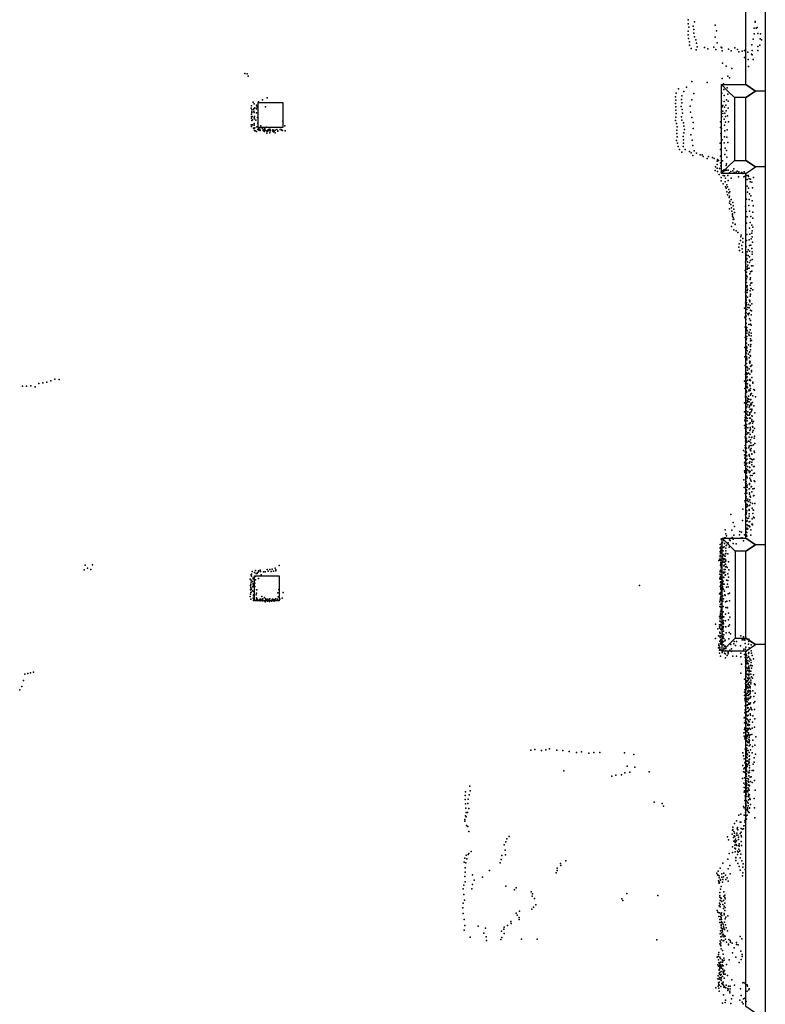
# Model space of a CAD drawing. Extents: x 16260 to 30057, y -26773 to 17812.
# Tile 6 of 12: x 23166 to 30055, y -17037 to -7939. Entities that reach past the tile are written whole.
import ezdxf

# ---------------------------------------------------------------- set-up
doc = ezdxf.new("R2010")
doc.units = 0
for name, color, linetype in [('P', 9, 'continuous'), ('ROOMS', 1, 'continuous'), ('WALLS', 3, 'continuous')]:
    doc.layers.add(name, color=color, linetype=linetype)

msp = doc.modelspace()

# ---------------------------------------------------------------- linework, layer by layer
at = {"layer": 'P'}
for p in [(29342, -7977), (29344, -7941), (29390, -7997), (29401, -7957), (29593, -7988), (29961, -7960), (29962, -7955), (29343, -8079), (29344, -8044), (29349, -8008), (29396, -8029), (29396, -8063), (29400, -8097), (29603, -8041), (29952, -8070), (29953, -8017), (29970, -8016), (29981, -8011), (29987, -8067), (30011, -8070), (29345, -8113), (29354, -8143), (29356, -8174), (29413, -8126), (29419, -8157), (29593, -8101), (29609, -8151), (29931, -8170), (29942, -8120), (29985, -8185), (30005, -8175), (30009, -8117), (30021, -8125), (29369, -8204), (29417, -8217), (29427, -8189), (29494, -8195), (29524, -8208), (29581, -8194), (29597, -8213), (29646, -8194), (29655, -8199), (29656, -8225), (29715, -8210), (29739, -8226), (29775, -8200), (29797, -8213), (29811, -8235), (29843, -8231), (29862, -8224), (29894, -8238), (29927, -8256), (29933, -8222), (29934, -8263), (29986, -8223), (29660, -8341), (29694, -8368), (29863, -8289), (29898, -8308), (29944, -8305), (25247, -8437), (25268, -8438), (25277, -8461), (29709, -8459), (29747, -8390), (29901, -8372), (29377, -8511), (29519, -8520), (29656, -8481), (29657, -8547), (29670, -8530), (29724, -8476), (29232, -8617), (29254, -8578), (29284, -8642), (29302, -8603), (29327, -8561), (29394, -8620), (29653, -8618), (29673, -8585), (29676, -8638), (29703, -8568), (29710, -8626), (25323, -8702), (25332, -8717), (25353, -8727), (25371, -8698), (25410, -8679), (25452, -8661), (29225, -8652), (29227, -8714), (29228, -8682), (29280, -8676), (29284, -8707), (29376, -8680), (29651, -8688), (29662, -8731), (29674, -8695), (29690, -8728), (29696, -8678), (29712, -8690), (25306, -8756), (25308, -8735), (25309, -8812), (25310, -8791), (25311, -8771), (25311, -8796), (25325, -8765), (25328, -8785), (25331, -8797), (25333, -8760), (25339, -8753), (25353, -8799), (25355, -8763), (25358, -8745), (25438, -8745), (29228, -8745), (29230, -8776), (29231, -8807), (29277, -8740), (29287, -8769), (29290, -8801), (29361, -8739), (29363, -8793), (29657, -8745), (29662, -8784), (29662, -8805), (29679, -8748), (29680, -8803), (29694, -8782), (29713, -8755), (25305, -8910), (25309, -8832), (25309, -8850), (25312, -8869), (25313, -8833), (25316, -8863), (25318, -8909), (25331, -8845), (25333, -8913), (25334, -8897), (25336, -8854), (25337, -8833), (25348, -8867), (25362, -8841), (25366, -8896), (25598, -8877), (29225, -8871), (29228, -8839), (29236, -8899), (29280, -8835), (29283, -8866), (29299, -8892), (29376, -8842), (29390, -8890), (29640, -8884), (29646, -8887), (29653, -8834), (29676, -8859), (29678, -8912), (29687, -8834), (29687, -8886), (29706, -8827), (29714, -8882), (25309, -8925), (25326, -8942), (25330, -8945), (25337, -8963), (25339, -8937), (25342, -8965), (25355, -8972), (25358, -8928), (25366, -8953), (25372, -8942), (25374, -8955), (25378, -8959), (25384, -8950), (25385, -8952), (25389, -8963), (25394, -8921), (25407, -8941), (25415, -8952), (25416, -8959), (25420, -8965), (25423, -8952), (25426, -8956), (25429, -8971), (25430, -8944), (25430, -8959), (25433, -8960), (25445, -8932), (25449, -8965), (25450, -8986), (25453, -8971), (25460, -8958), (25465, -8952), (25469, -8966), (25470, -8955), (25478, -8949), (25478, -8985), (25482, -8958), (25483, -8967), (25504, -8957), (25506, -8968), (25507, -8958), (25512, -8975), (25517, -8968), (25526, -8958), (25526, -8985), (25542, -8952), (25552, -8965), (25552, -8970), (25574, -8953), (25581, -8952), (25588, -8959), (25593, -8963), (25615, -8918), (25620, -8967), (29237, -8991), (29239, -8960), (29242, -8928), (29301, -8985), (29303, -8922), (29310, -8952), (29368, -9003), (29389, -8944), (29640, -8936), (29645, -8991), (29651, -8943), (29682, -8966), (29702, -8957), (29234, -9054), (29241, -9021), (29244, -9081), (29296, -9018), (29299, -9079), (29300, -9048), (29380, -9052), (29638, -9081), (29647, -9011), (29657, -9048), (29676, -9076), (29678, -9021), (29700, -9023), (29709, -9075), (29251, -9110), (29262, -9137), (29283, -9162), (29297, -9111), (29315, -9137), (29356, -9157), (29369, -9170), (29387, -9102), (29398, -9152), (29420, -9171), (29453, -9187), (29473, -9187), (29642, -9138), (29680, -9183), (29685, -9127), (29698, -9148), (29385, -9195), (29480, -9202), (29518, -9220), (29530, -9204), (29566, -9212), (29582, -9222), (29609, -9247), (29610, -9278), (29613, -9231), (29624, -9240), (29640, -9261), (29641, -9199), (29659, -9242), (29697, -9270), (29699, -9208), (29593, -9331), (29596, -9299), (29610, -9310), (29614, -9341), (29628, -9370), (29633, -9313), (29644, -9288), (29648, -9312), (29648, -9349), (29660, -9336), (29671, -9327), (29683, -9331), (29693, -9287), (29696, -9330), (29713, -9330), (29724, -9354), (29736, -9342), (29754, -9335), (29766, -9318), (29768, -9351), (29785, -9347), (29796, -9337), (29812, -9344), (29834, -9350), (29838, -9352), (29848, -9359), (29859, -9345), (29647, -9396), (29647, -9428), (29665, -9377), (29666, -9456), (29678, -9383), (29685, -9437), (29686, -9404), (29708, -9377), (29713, -9426), (29740, -9402), (29807, -9392), (29856, -9391), (29870, -9386), (29886, -9379), (29889, -9416), (29896, -9379), (29900, -9388), (29906, -9409), (29916, -9437), (29917, -9413), (29931, -9441), (29945, -9397), (29687, -9483), (29694, -9497), (29700, -9465), (29700, -9528), (29705, -9482), (29717, -9509), (29718, -9540), (29728, -9528), (29888, -9476), (29890, -9532), (29901, -9495), (29909, -9547), (29938, -9492), (29705, -9558), (29722, -9583), (29723, -9635), (29726, -9570), (29729, -9616), (29741, -9599), (29754, -9628), (29880, -9598), (29906, -9601), (29921, -9566), (29934, -9611), (29723, -9687), (29736, -9646), (29743, -9676), (29746, -9707), (29752, -9733), (29759, -9658), (29765, -9690), (29770, -9721), (29873, -9662), (29879, -9711), (29904, -9655), (29910, -9707), (29941, -9717), (29944, -9658), (29752, -9739), (29752, -9755), (29755, -9817), (29758, -9768), (29758, -9785), (29765, -9782), (29883, -9819), (29887, -9760), (29916, -9813), (29921, -9758), (29940, -9774), (29743, -9851), (29765, -9879), (29778, -9828), (29778, -9831), (29787, -9889), (29802, -9905), (29876, -9879), (29910, -9866), (29931, -9837), (29932, -9910), (29933, -9890), (29940, -9855), (29825, -9978), (29828, -9946), (29833, -9931), (29847, -9993), (29848, -9961), (29883, -9980), (29886, -9924), (29905, -9973), (29911, -9919), (29926, -9964), (29933, -9945), (29938, -9993), (29810, -10042), (29813, -10010), (29817, -10072), (29837, -10026), (29840, -10056), (29845, -10087), (29875, -10098), (29878, -10039), (29888, -10084), (29898, -10066), (29908, -10026), (29910, -10077), (29923, -10021), (29932, -10052), (29935, -10083), (29871, -10180), (29876, -10124), (29879, -10143), (29880, -10114), (29882, -10159), (29886, -10145), (29892, -10176), (29896, -10119), (29909, -10131), (29910, -10182), (29920, -10165), (29933, -10104), (29934, -10155), (29869, -10257), (29875, -10198), (29881, -10271), (29887, -10221), (29887, -10245), (29894, -10238), (29895, -10207), (29905, -10236), (29919, -10269), (29927, -10213), (29930, -10263), (29939, -10213), (29876, -10301), (29876, -10352), (29881, -10334), (29883, -10302), (29883, -10366), (29888, -10316), (29912, -10287), (29916, -10338), (29918, -10325), (29931, -10371), (29873, -10456), (29880, -10400), (29884, -10409), (29887, -10460), (29888, -10397), (29889, -10440), (29890, -10428), (29914, -10391), (29914, -10443), (29921, -10374), (29922, -10422), (29925, -10424), (29939, -10436), (29876, -10502), (29878, -10532), (29879, -10491), (29879, -10522), (29881, -10553), (29892, -10502), (29910, -10530), (29911, -10532), (29912, -10547), (29916, -10494), (29918, -10478), (29919, -10476), (29864, -10603), (29872, -10555), (29876, -10601), (29882, -10584), (29883, -10566), (29885, -10616), (29894, -10599), (29901, -10569), (29906, -10600), (29915, -10581), (29920, -10623), (29929, -10630), (29930, -10565), (29867, -10689), (29871, -10652), (29872, -10701), (29874, -10710), (29878, -10679), (29879, -10647), (29893, -10657), (29900, -10665), (29906, -10651), (29910, -10703), (29920, -10719), (29924, -10667), (29868, -10781), (29876, -10742), (29876, -10773), (29879, -10743), (29879, -10790), (29881, -10803), (29884, -10782), (29889, -10814), (29902, -10756), (29906, -10826), (29914, -10805), (29918, -10753), (29926, -10762), (29868, -10874), (29879, -10897), (29880, -10836), (29881, -10884), (29886, -10835), (29886, -10866), (29904, -10846), (29906, -10857), (29918, -10907), (29920, -10888), (29924, -10836), (29924, -10859), (29927, -10904), (29866, -10969), (29880, -10928), (29881, -10991), (29882, -10929), (29882, -10976), (29883, -10959), (29885, -10969), (29889, -11000), (29901, -10943), (29913, -11008), (29917, -10958), (29918, -10957), (29920, -10990), (29921, -10939), (29867, -11054), (29882, -11022), (29883, -11021), (29883, -11052), (29884, -11066), (29884, -11083), (29901, -11030), (29906, -11062), (29910, -11010), (29913, -11094), (29914, -11042), (29914, -11099), (29919, -11049), (29870, -11134), (29879, -11115), (29883, -11115), (29884, -11146), (29889, -11152), (29890, -11155), (29891, -11178), (29907, -11164), (29908, -11104), (29913, -11113), (29920, -11139), (29921, -11144), (29927, -11179), (29931, -11132), (23455, -11275), (23492, -11261), (23531, -11265), (29863, -11280), (29871, -11217), (29881, -11279), (29882, -11202), (29882, -11248), (29886, -11217), (29889, -11240), (29891, -11271), (29894, -11208), (29901, -11204), (29910, -11269), (29912, -11214), (29912, -11265), (29919, -11274), (29927, -11194), (29930, -11244), (23192, -11324), (23230, -11325), (23269, -11322), (23308, -11331), (23342, -11302), (23380, -11295), (23417, -11287), (29867, -11348), (29872, -11298), (29876, -11310), (29878, -11364), (29879, -11295), (29879, -11338), (29879, -11364), (29885, -11325), (29888, -11342), (29890, -11334), (29891, -11303), (29904, -11368), (29906, -11359), (29913, -11316), (29916, -11321), (29916, -11364), (29917, -11347), (29939, -11288), (29941, -11298), (29948, -11356), (29954, -11362), (29872, -11426), (29873, -11395), (29873, -11416), (29875, -11450), (29875, -11458), (29877, -11384), (29879, -11425), (29884, -11378), (29890, -11436), (29891, -11454), (29901, -11419), (29903, -11445), (29917, -11408), (29917, -11452), (29922, -11397), (29923, -11447), (29928, -11394), (29939, -11415), (29966, -11425), (29864, -11479), (29874, -11471), (29875, -11528), (29877, -11513), (29878, -11552), (29879, -11489), (29881, -11521), (29884, -11479), (29886, -11514), (29895, -11468), (29895, -11498), (29906, -11469), (29907, -11520), (29911, -11508), (29915, -11538), (29918, -11494), (29926, -11483), (29928, -11497), (29930, -11538), (29930, -11548), (29937, -11477), (29950, -11508), (29863, -11562), (29867, -11646), (29869, -11634), (29870, -11616), (29873, -11558), (29873, -11600), (29873, -11629), (29873, -11634), (29875, -11558), (29880, -11584), (29881, -11575), (29881, -11615), (29888, -11623), (29894, -11593), (29895, -11561), (29907, -11594), (29909, -11621), (29912, -11570), (29913, -11583), (29918, -11622), (29926, -11563), (29932, -11599), (29932, -11635), (29933, -11602), (29959, -11573), (29864, -11690), (29870, -11713), (29871, -11689), (29874, -11726), (29878, -11697), (29878, -11709), (29882, -11678), (29888, -11647), (29894, -11710), (29905, -11674), (29911, -11671), (29911, -11736), (29915, -11708), (29916, -11665), (29918, -11721), (29932, -11649), (29936, -11699), (29937, -11668), (29940, -11703), (29942, -11736), (29947, -11652), (29955, -11717), (29869, -11793), (29872, -11769), (29872, -11810), (29874, -11803), (29875, -11827), (29876, -11772), (29878, -11748), (29879, -11741), (29880, -11811), (29885, -11770), (29895, -11755), (29903, -11757), (29907, -11795), (29915, -11771), (29918, -11822), (29927, -11799), (29932, -11795), (29938, -11749), (29951, -11806), (29955, -11787), (29868, -11872), (29869, -11894), (29871, -11834), (29874, -11901), (29876, -11866), (29877, -11835), (29878, -11846), (29878, -11895), (29882, -11899), (29883, -11833), (29885, -11844), (29899, -11833), (29904, -11895), (29905, -11879), (29908, -11836), (29914, -11914), (29915, -11872), (29922, -11850), (29925, -11901), (29930, -11873), (29945, -11867), (29959, -11854), (29855, -11921), (29862, -11959), (29866, -11991), (29870, -11932), (29871, -11973), (29871, -11975), (29873, -11958), (29873, -11977), (29875, -11961), (29877, -12009), (29879, -11931), (29883, -11938), (29885, -11970), (29888, -12001), (29906, -11963), (29907, -11958), (29910, -11973), (29915, -11993), (29921, -11922), (29929, -12001), (29930, -11950), (29930, -11952), (29936, -12006), (29948, -12000), (29952, -11927), (29954, -11938), (29862, -12035), (29865, -12056), (29869, -12024), (29872, -12022), (29872, -12057), (29875, -12089), (29877, -12048), (29881, -12090), (29886, -12036), (29891, -12066), (29891, -12099), (29905, -12033), (29908, -12038), (29910, -12073), (29911, -12077), (29913, -12024), (29931, -12027), (29931, -12052), (29931, -12100), (29946, -12068), (29951, -12068), (29857, -12190), (29862, -12109), (29865, -12123), (29876, -12128), (29876, -12168), (29876, -12185), (29877, -12153), (29881, -12108), (29882, -12121), (29883, -12129), (29885, -12161), (29888, -12171), (29902, -12108), (29909, -12123), (29911, -12174), (29914, -12114), (29918, -12151), (29918, -12191), (29932, -12101), (29934, -12151), (29946, -12132), (29955, -12130), (29859, -12261), (29873, -12216), (29875, -12246), (29877, -12207), (29878, -12225), (29880, -12249), (29883, -12282), (29888, -12239), (29889, -12257), (29905, -12275), (29908, -12235), (29908, -12274), (29909, -12224), (29919, -12192), (29926, -12202), (29926, -12256), (29929, -12252), (29940, -12275), (29952, -12201), (29952, -12270), (29959, -12206), (29868, -12317), (29877, -12284), (29878, -12345), (29878, -12360), (29880, -12293), (29884, -12314), (29895, -12369), (29909, -12312), (29910, -12324), (29915, -12343), (29916, -12346), (29920, -12352), (29931, -12301), (29946, -12338), (29950, -12336), (29848, -12463), (29866, -12386), (29872, -12401), (29875, -12409), (29879, -12378), (29879, -12434), (29882, -12444), (29889, -12418), (29890, -12386), (29892, -12434), (29904, -12391), (29907, -12427), (29911, -12425), (29913, -12374), (29920, -12401), (29935, -12451), (29938, -12410), (29959, -12408), (29736, -12510), (29873, -12514), (29878, -12508), (29879, -12540), (29880, -12473), (29881, -12496), (29884, -12476), (29892, -12549), (29900, -12544), (29906, -12504), (29907, -12466), (29907, -12474), (29907, -12525), (29934, -12552), (29940, -12502), (29944, -12469), (29945, -12471), (29945, -12537), (29953, -12543), (29757, -12584), (29771, -12621), (29844, -12566), (29883, -12639), (29885, -12574), (29887, -12607), (29887, -12646), (29888, -12568), (29888, -12636), (29893, -12643), (29896, -12616), (29905, -12615), (29906, -12578), (29912, -12575), (29913, -12625), (29931, -12601), (29936, -12600), (29938, -12606), (29678, -12728), (29684, -12654), (29689, -12727), (29690, -12690), (29697, -12708), (29745, -12655), (29748, -12724), (29765, -12701), (29817, -12698), (29820, -12667), (29830, -12731), (29835, -12675), (29840, -12728), (29863, -12700), (29877, -12670), (29880, -12701), (29884, -12677), (29885, -12712), (29921, -12702), (29922, -12652), (29637, -12819), (29637, -12822), (29638, -12787), (29646, -12808), (29649, -12740), (29651, -12777), (29652, -12777), (29655, -12782), (29661, -12770), (29662, -12815), (29665, -12817), (29673, -12750), (29674, -12811), (29677, -12779), (29692, -12822), (29693, -12798), (29697, -12793), (29712, -12774), (29720, -12812), (29723, -12744), (29732, -12750), (29757, -12740), (29758, -12779), (29787, -12781), (29855, -12755), (29637, -12855), (29637, -12890), (29637, -12902), (29639, -12853), (29641, -12871), (29644, -12840), (29645, -12863), (29650, -12831), (29650, -12840), (29653, -12902), (29657, -12899), (29659, -12880), (29662, -12914), (29664, -12884), (29665, -12848), (29666, -12918), (29669, -12880), (29674, -12892), (29685, -12896), (29687, -12875), (29691, -12847), (29691, -12872), (29710, -12874), (23770, -12978), (23791, -13008), (23838, -12976), (25526, -13006), (25564, -12982), (29627, -12935), (29635, -12925), (29641, -12936), (29641, -12979), (29642, -12925), (29643, -12979), (29644, -12956), (29645, -12968), (29646, -12969), (29647, -12990), (29647, -13003), (29653, -12973), (29662, -12946), (29666, -12953), (29672, -12984), (29673, -12929), (29676, -12978), (29677, -12953), (29680, -12921), (29686, -12969), (29686, -12994), (29688, -12946), (29690, -12934), (29696, -12992), (29704, -13000), (29715, -12947), (23762, -13022), (23823, -13020), (25305, -13066), (25305, -13067), (25307, -13062), (25308, -13082), (25315, -13038), (25322, -13096), (25336, -13048), (25343, -13084), (25346, -13027), (25351, -13056), (25360, -13055), (25362, -13051), (25373, -13041), (25374, -13031), (25388, -13026), (25392, -13038), (25398, -13067), (25418, -13040), (25435, -13042), (25454, -13019), (25462, -13035), (25476, -13020), (25478, -13019), (25491, -13039), (25500, -13015), (25512, -13035), (25532, -13022), (25534, -13033), (29636, -13062), (29636, -13099), (29638, -13042), (29639, -13034), (29640, -13026), (29640, -13033), (29640, -13066), (29642, -13088), (29643, -13041), (29646, -13073), (29646, -13093), (29650, -13029), (29668, -13090), (29670, -13045), (29671, -13092), (29672, -13093), (29673, -13053), (29674, -13018), (29682, -13044), (29685, -13019), (29685, -13071), (29688, -13068), (29709, -13059), (29714, -13090), (29719, -13021), (25295, -13108), (25298, -13168), (25301, -13183), (25301, -13190), (25302, -13155), (25305, -13118), (25306, -13137), (25317, -13131), (25321, -13178), (25322, -13150), (25322, -13161), (25324, -13104), (25329, -13169), (25338, -13175), (25340, -13144), (25343, -13114), (25344, -13116), (25371, -13103), (28892, -13166), (29637, -13175), (29639, -13109), (29642, -13140), (29643, -13190), (29645, -13108), (29645, -13134), (29645, -13165), (29647, -13159), (29648, -13168), (29650, -13189), (29651, -13151), (29655, -13140), (29656, -13108), (29659, -13176), (29660, -13143), (29665, -13126), (29668, -13154), (29675, -13154), (29696, -13181), (29698, -13118), (29706, -13155), (29710, -13121), (29713, -13180), (25296, -13269), (25298, -13247), (25299, -13207), (25303, -13232), (25306, -13229), (25307, -13202), (25316, -13216), (25324, -13220), (25326, -13254), (25326, -13262), (25333, -13235), (25336, -13205), (25351, -13254), (25354, -13280), (25355, -13238), (25357, -13208), (25402, -13270), (25427, -13277), (25552, -13235), (25555, -13271), (25560, -13205), (25599, -13231), (29633, -13243), (29640, -13231), (29640, -13246), (29641, -13280), (29643, -13200), (29643, -13233), (29645, -13194), (29645, -13267), (29646, -13228), (29650, -13214), (29652, -13208), (29664, -13193), (29664, -13263), (29669, -13205), (29679, -13220), (29682, -13253), (29684, -13260), (29713, -13243), (29724, -13239), (25303, -13292), (25324, -13284), (25325, -13307), (25328, -13292), (25331, -13288), (25346, -13305), (25354, -13301), (25358, -13288), (25360, -13293), (25364, -13306), (25380, -13300), (25387, -13309), (25389, -13293), (25394, -13292), (25401, -13307), (25409, -13301), (25410, -13308), (25414, -13291), (25433, -13317), (25436, -13289), (25440, -13299), (25447, -13301), (25452, -13292), (25454, -13292), (25457, -13311), (25469, -13299), (25470, -13294), (25475, -13293), (25475, -13314), (25478, -13290), (25494, -13313), (25500, -13298), (25501, -13294), (25512, -13295), (25516, -13312), (25524, -13300), (25530, -13290), (25544, -13294), (25549, -13300), (25571, -13292), (25591, -13284), (29634, -13362), (29635, -13317), (29637, -13302), (29640, -13293), (29641, -13299), (29641, -13344), (29644, -13367), (29646, -13339), (29647, -13335), (29650, -13306), (29664, -13312), (29666, -13361), (29670, -13291), (29686, -13317), (29691, -13371), (29699, -13311), (29703, -13369), (29707, -13372), (29723, -13310), (29631, -13458), (29638, -13446), (29641, -13411), (29642, -13429), (29642, -13435), (29646, -13386), (29647, -13398), (29647, -13460), (29648, -13403), (29653, -13401), (29657, -13429), (29660, -13451), (29665, -13459), (29666, -13409), (29671, -13456), (29689, -13432), (29714, -13424), (29728, -13460), (29594, -13523), (29631, -13531), (29631, -13550), (29635, -13498), (29637, -13535), (29638, -13497), (29639, -13474), (29640, -13536), (29642, -13528), (29644, -13469), (29648, -13505), (29664, -13507), (29665, -13508), (29665, -13556), (29668, -13547), (29670, -13489), (29670, -13522), (29688, -13494), (29692, -13548), (29716, -13484), (29716, -13543), (29723, -13531), (29617, -13566), (29624, -13632), (29634, -13597), (29635, -13562), (29635, -13602), (29635, -13636), (29639, -13611), (29644, -13571), (29645, -13573), (29647, -13633), (29659, -13591), (29660, -13617), (29663, -13570), (29666, -13641), (29667, -13620), (29670, -13589), (29673, -13623), (29693, -13603), (29720, -13602), (29735, -13614), (29830, -13633), (29853, -13640), (29594, -13656), (29626, -13720), (29627, -13708), (29628, -13725), (29634, -13681), (29637, -13649), (29637, -13677), (29640, -13699), (29643, -13666), (29644, -13710), (29650, -13694), (29651, -13684), (29659, -13655), (29661, -13695), (29665, -13685), (29669, -13715), (29673, -13656), (29677, -13729), (29680, -13679), (29683, -13729), (29684, -13671), (29718, -13661), (29738, -13711), (29763, -13707), (29768, -13686), (29781, -13722), (29790, -13685), (29826, -13724), (29841, -13670), (29851, -13668), (29865, -13673), (29866, -13665), (29869, -13702), (29874, -13737), (29900, -13710), (29902, -13664), (29903, -13684), (29925, -13715), (29622, -13744), (29631, -13765), (29633, -13792), (29634, -13741), (29635, -13763), (29636, -13754), (29637, -13763), (29640, -13820), (29645, -13765), (29656, -13776), (29658, -13787), (29673, -13745), (29677, -13792), (29680, -13795), (29687, -13770), (29687, -13797), (29691, -13749), (29704, -13813), (29711, -13783), (29713, -13786), (29713, -13799), (29728, -13765), (29742, -13778), (29744, -13753), (29755, -13820), (29788, -13820), (29828, -13791), (29830, -13826), (29854, -13772), (29858, -13755), (29864, -13805), (29871, -13755), (29871, -13798), (29875, -13807), (29877, -13774), (29877, -13816), (29878, -13806), (29881, -13815), (29899, -13794), (29901, -13824), (29904, -13787), (29906, -13743), (29924, -13770), (29927, -13792), (29934, -13814), (29687, -13836), (29834, -13893), (29870, -13831), (29871, -13863), (29871, -13918), (29875, -13867), (29878, -13861), (29879, -13851), (29880, -13892), (29882, -13874), (29887, -13835), (29891, -13860), (29891, -13882), (29896, -13889), (29898, -13890), (29903, -13912), (29904, -13830), (29906, -13867), (29913, -13846), (29917, -13907), (29921, -13858), (29921, -13902), (29924, -13880), (29935, -13908), (29946, -13844), (23215, -13986), (23240, -13980), (23267, -13975), (23293, -13969), (29829, -13976), (29876, -13958), (29876, -13977), (29877, -13934), (29877, -13965), (29877, -13989), (29877, -14011), (29880, -13924), (29885, -13931), (29886, -13987), (29889, -13988), (29891, -13988), (29892, -13953), (29895, -13933), (29898, -13985), (29899, -13953), (29901, -13921), (29903, -14002), (29905, -13948), (29906, -13930), (29906, -13966), (29907, -13986), (29915, -13959), (29923, -13959), (29923, -13987), (29927, -13930), (29928, -14011), (29945, -13994), (23186, -14100), (23201, -14045), (29863, -14032), (29873, -14073), (29875, -14086), (29878, -14049), (29880, -14085), (29881, -14060), (29882, -14097), (29888, -14047), (29889, -14052), (29893, -14020), (29895, -14028), (29897, -14072), (29897, -14082), (29899, -14035), (29900, -14038), (29907, -14024), (29907, -14060), (29907, -14087), (29913, -14022), (29914, -14101), (29922, -14041), (29922, -14077), (29923, -14061), (29937, -14024), (29954, -14075), (29963, -14084), (23166, -14131), (29862, -14183), (29864, -14152), (29867, -14132), (29870, -14180), (29871, -14170), (29876, -14127), (29876, -14131), (29882, -14171), (29883, -14115), (29883, -14184), (29891, -14103), (29891, -14161), (29894, -14145), (29895, -14113), (29897, -14185), (29900, -14176), (29901, -14112), (29901, -14137), (29901, -14149), (29903, -14107), (29903, -14142), (29908, -14173), (29915, -14137), (29915, -14162), (29916, -14112), (29919, -14147), (29920, -14193), (29939, -14139), (29948, -14193), (29961, -14162), (29865, -14214), (29870, -14207), (29870, -14230), (29870, -14279), (29873, -14242), (29874, -14242), (29874, -14280), (29875, -14280), (29876, -14236), (29876, -14271), (29880, -14208), (29881, -14216), (29881, -14225), (29881, -14272), (29887, -14242), (29890, -14271), (29891, -14277), (29898, -14207), (29898, -14223), (29902, -14263), (29903, -14254), (29906, -14257), (29911, -14263), (29913, -14212), (29914, -14202), (29918, -14251), (29923, -14195), (29948, -14252), (29960, -14238), (29867, -14344), (29868, -14316), (29872, -14318), (29872, -14328), (29874, -14373), (29876, -14310), (29876, -14342), (29877, -14357), (29879, -14368), (29885, -14335), (29892, -14296), (29892, -14372), (29894, -14302), (29897, -14296), (29897, -14331), (29897, -14365), (29901, -14324), (29909, -14314), (29916, -14352), (29918, -14365), (29922, -14295), (29924, -14306), (29931, -14316), (29941, -14370), (29954, -14314), (29860, -14390), (29862, -14437), (29867, -14391), (29868, -14384), (29871, -14431), (29873, -14414), (29875, -14398), (29876, -14428), (29877, -14442), (29880, -14395), (29881, -14429), (29882, -14397), (29890, -14457), (29892, -14405), (29894, -14447), (29900, -14452), (29901, -14414), (29903, -14427), (29903, -14461), (29906, -14427), (29909, -14456), (29914, -14404), (29937, -14429), (29958, -14398), (29856, -14530), (29864, -14497), (29867, -14492), (29869, -14478), (29871, -14524), (29872, -14481), (29873, -14521), (29875, -14542), (29876, -14472), (29877, -14550), (29878, -14506), (29878, -14511), (29882, -14487), (29888, -14519), (29890, -14488), (29890, -14549), (29893, -14504), (29900, -14531), (29900, -14543), (29901, -14529), (29904, -14493), (29905, -14484), (29905, -14490), (29906, -14555), (29916, -14547), (29919, -14495), (29931, -14544), (29935, -14486), (29956, -14476), (29860, -14559), (29866, -14574), (29870, -14588), (29875, -14612), (29875, -14638), (29876, -14612), (29878, -14572), (29879, -14642), (29883, -14568), (29883, -14598), (29885, -14581), (29887, -14563), (29889, -14641), (29891, -14609), (29893, -14617), (29904, -14590), (29905, -14621), (29906, -14573), (29906, -14612), (29910, -14599), (29916, -14640), (29941, -14595), (29960, -14641), (29969, -14567), (27888, -14690), (27927, -14684), (27987, -14693), (28027, -14687), (28060, -14676), (28129, -14690), (28183, -14693), (28243, -14700), (28311, -14711), (28356, -14705), (28424, -14716), (28470, -14710), (28525, -14711), (28753, -14712), (28841, -14730), (29849, -14712), (29870, -14678), (29877, -14725), (29878, -14666), (29881, -14678), (29882, -14692), (29883, -14703), (29885, -14720), (29886, -14672), (29887, -14732), (29890, -14729), (29896, -14693), (29906, -14650), (29906, -14711), (29917, -14686), (29934, -14712), (29937, -14654), (29964, -14727), (29853, -14742), (29861, -14769), (29867, -14806), (29870, -14801), (29871, -14795), (29876, -14790), (29877, -14758), (29881, -14814), (29881, -14829), (29883, -14750), (29884, -14790), (29888, -14761), (29888, -14791), (29889, -14786), (29894, -14820), (29902, -14791), (29903, -14809), (29905, -14743), (29905, -14774), (29907, -14804), (29909, -14740), (29909, -14773), (29910, -14830), (29942, -14818), (29952, -14759), (29952, -14800), (28195, -14881), (28675, -14919), (28727, -14916), (28756, -14897), (28778, -14837), (28803, -14891), (28850, -14845), (28981, -14890), (29849, -14831), (29855, -14890), (29856, -14860), (29863, -14853), (29867, -14895), (29873, -14887), (29874, -14914), (29875, -14913), (29878, -14869), (29878, -14904), (29879, -14846), (29879, -14854), (29880, -14873), (29880, -14883), (29880, -14909), (29888, -14841), (29897, -14893), (29901, -14898), (29908, -14877), (29908, -14894), (29910, -14853), (29935, -14877), (29946, -14877), (28637, -14930), (29844, -14951), (29856, -14994), (29863, -14943), (29868, -15005), (29871, -14968), (29875, -14992), (29876, -14943), (29878, -15010), (29879, -14950), (29881, -14972), (29881, -14990), (29882, -14929), (29884, -15001), (29885, -15011), (29894, -14949), (29898, -14975), (29899, -14957), (29903, -14983), (29903, -15010), (29904, -14925), (29915, -14938), (29917, -14979), (29926, -14936), (29934, -14988), (29956, -14969), (27285, -15075), (27319, -15103), (27326, -15021), (27328, -15065), (29859, -15077), (29860, -15033), (29863, -15064), (29869, -15034), (29873, -15077), (29877, -15091), (29877, -15099), (29878, -15061), (29880, -15042), (29883, -15031), (29885, -15034), (29885, -15075), (29890, -15060), (29893, -15075), (29900, -15041), (29901, -15095), (29902, -15014), (29904, -15056), (29906, -15097), (29907, -15057), (29910, -15017), (29910, -15101), (29962, -15058), (27282, -15146), (27283, -15108), (27284, -15185), (27307, -15183), (27310, -15143), (29028, -15168), (29101, -15182), (29867, -15153), (29868, -15111), (29872, -15121), (29872, -15131), (29872, -15150), (29873, -15148), (29873, -15157), (29873, -15180), (29874, -15182), (29883, -15158), (29884, -15116), (29891, -15169), (29897, -15179), (29899, -15149), (29900, -15110), (29903, -15120), (29911, -15135), (29916, -15145), (29920, -15190), (29953, -15136), (27289, -15226), (27291, -15266), (27304, -15266), (27316, -15228), (29115, -15206), (29828, -15280), (29853, -15210), (29861, -15222), (29872, -15238), (29872, -15268), (29875, -15209), (29878, -15197), (29880, -15240), (29887, -15244), (29892, -15223), (29892, -15235), (29898, -15203), (29898, -15256), (29904, -15264), (29907, -15264), (29908, -15222), (29910, -15226), (29956, -15223), (27278, -15328), (27280, -15344), (27284, -15297), (27292, -15304), (29772, -15365), (29789, -15342), (29811, -15290), (29822, -15354), (29830, -15353), (29860, -15288), (29867, -15341), (29868, -15356), (29872, -15326), (29879, -15296), (29882, -15326), (29889, -15288), (29960, -15313), (27295, -15385), (27307, -15394), (27317, -15440), (29750, -15464), (29751, -15427), (29755, -15399), (29755, -15421), (29764, -15439), (29771, -15455), (29792, -15455), (29795, -15417), (29797, -15404), (29801, -15424), (29824, -15460), (29832, -15447), (29833, -15412), (29846, -15420), (29854, -15416), (29858, -15389), (29872, -15384), (27657, -15537), (27668, -15507), (27688, -15486), (29707, -15490), (29714, -15516), (29760, -15495), (29766, -15530), (29769, -15481), (29773, -15485), (29773, -15525), (29778, -15543), (29779, -15539), (29781, -15510), (29789, -15473), (29789, -15526), (29800, -15474), (29807, -15492), (29808, -15514), (29815, -15554), (29832, -15532), (29833, -15476), (29834, -15491), (27315, -15644), (27336, -15624), (27641, -15563), (27653, -15613), (29722, -15643), (29752, -15581), (29753, -15634), (29773, -15568), (29773, -15594), (29777, -15596), (29778, -15628), (29780, -15600), (29786, -15559), (29791, -15569), (29798, -15623), (29806, -15630), (29810, -15571), (29810, -15604), (29815, -15577), (29816, -15622), (29821, -15620), (29836, -15569), (27273, -15724), (27278, -15688), (27289, -15731), (27292, -15660), (27299, -15692), (27309, -15652), (27606, -15730), (27616, -15700), (27622, -15663), (27656, -15656), (28163, -15735), (28212, -15711), (29663, -15732), (29708, -15695), (29783, -15685), (29784, -15681), (29784, -15709), (29797, -15652), (29802, -15737), (29822, -15683), (29830, -15650), (29838, -15711), (29850, -15740), (27281, -15776), (27281, -15817), (27508, -15801), (28122, -15823), (28133, -15780), (28133, -15802), (28165, -15756), (29606, -15826), (29619, -15806), (29637, -15779), (29654, -15830), (29673, -15824), (29712, -15786), (29728, -15754), (29732, -15831), (29815, -15765), (29822, -15799), (29847, -15821), (29849, -15769), (29870, -15791), (27278, -15857), (27283, -15904), (27351, -15841), (27364, -15890), (27443, -15861), (29614, -15840), (29620, -15843), (29622, -15896), (29625, -15914), (29628, -15849), (29629, -15868), (29629, -15919), (29631, -15908), (29642, -15885), (29642, -15891), (29654, -15862), (29660, -15907), (29664, -15883), (29668, -15860), (29688, -15844), (29692, -15884), (29704, -15867), (29712, -15899), (29844, -15850), (27263, -15970), (27271, -15935), (27343, -15970), (27349, -15929), (27659, -15944), (27737, -15980), (27753, -15960), (27892, -15997), (28777, -16013), (29634, -16003), (29641, -15974), (29647, -15947), (29673, -15997), (27263, -16104), (27269, -16021), (27275, -16074), (27900, -16037), (27903, -16017), (27924, -16058), (28730, -16061), (28740, -16079), (29063, -16032), (29632, -16102), (29634, -16031), (29634, -16048), (29637, -16079), (29640, -16078), (29645, -16054), (29649, -16059), (29653, -16086), (29670, -16077), (29673, -16037), (29680, -16102), (29681, -16050), (29682, -16029), (29683, -16064), (27260, -16146), (27754, -16195), (27785, -16176), (27898, -16159), (27913, -16139), (27936, -16118), (29611, -16170), (29617, -16187), (29628, -16128), (29629, -16192), (29633, -16193), (29637, -16115), (29637, -16136), (29638, -16136), (29639, -16116), (29650, -16192), (29662, -16114), (29670, -16153), (29675, -16129), (29680, -16171), (29685, -16143), (27264, -16199), (27273, -16255), (27704, -16272), (27764, -16214), (27782, -16235), (27782, -16254), (29627, -16227), (29635, -16255), (29635, -16282), (29638, -16255), (29640, -16226), (29645, -16204), (29646, -16280), (29649, -16237), (29650, -16254), (29651, -16275), (29653, -16217), (29658, -16285), (29674, -16199), (29674, -16211), (29678, -16277), (29683, -16248), (29691, -16233), (29708, -16220), (27274, -16352), (27278, -16309), (27403, -16315), (27469, -16335), (27619, -16362), (27638, -16344), (27642, -16325), (27674, -16308), (27706, -16291), (29642, -16358), (29647, -16313), (29649, -16303), (29649, -16331), (29652, -16376), (29652, -16376), (29656, -16338), (29656, -16341), (29658, -16354), (29659, -16367), (29664, -16339), (29666, -16297), (29668, -16314), (29672, -16332), (29677, -16346), (29689, -16302), (29695, -16331), (29706, -16358), (27328, -16416), (27454, -16380), (27475, -16414), (27479, -16446), (27612, -16437), (27620, -16419), (27642, -16383), (27802, -16436), (27947, -16434), (29054, -16442), (29637, -16453), (29638, -16386), (29643, -16414), (29650, -16442), (29653, -16410), (29661, -16396), (29665, -16451), (29666, -16388), (29672, -16449), (29673, -16414), (29674, -16400), (29683, -16407), (29688, -16436), (29697, -16463), (29717, -16438), (29731, -16447), (29733, -16462), (29790, -16465), (29822, -16410), (29837, -16433), (29627, -16558), (29634, -16477), (29641, -16489), (29644, -16498), (29645, -16470), (29648, -16526), (29660, -16539), (29716, -16482), (29716, -16489), (29750, -16471), (29768, -16515), (29788, -16483), (29803, -16489), (29828, -16547), (29611, -16600), (29621, -16594), (29622, -16625), (29623, -16577), (29634, -16603), (29634, -16650), (29640, -16615), (29645, -16647), (29657, -16627), (29661, -16649), (29662, -16639), (29665, -16573), (29672, -16610), (29674, -16630), (29722, -16626), (29752, -16562), (29783, -16602), (29831, -16624), (29840, -16577), (29840, -16596), (29616, -16672), (29624, -16686), (29626, -16654), (29630, -16717), (29630, -16721), (29634, -16666), (29635, -16693), (29636, -16679), (29636, -16710), (29641, -16676), (29645, -16691), (29646, -16734), (29652, -16702), (29658, -16673), (29658, -16682), (29663, -16711), (29667, -16681), (29667, -16730), (29673, -16736), (29677, -16725), (29697, -16670), (29814, -16652), (29616, -16803), (29619, -16775), (29628, -16748), (29629, -16806), (29631, -16759), (29632, -16790), (29635, -16743), (29641, -16769), (29643, -16804), (29646, -16788), (29646, -16797), (29647, -16761), (29648, -16818), (29659, -16780), (29666, -16745), (29667, -16832), (29672, -16759), (29676, -16795), (29684, -16759), (29707, -16771), (29747, -16811), (29597, -16886), (29621, -16870), (29622, -16840), (29625, -16853), (29626, -16888), (29628, -16833), (29628, -16861), (29628, -16917), (29645, -16872), (29655, -16846), (29659, -16851), (29663, -16838), (29669, -16861), (29673, -16878), (29675, -16874), (29684, -16882), (29690, -16885), (29695, -16859), (29709, -16911), (29710, -16890), (29712, -16896), (29715, -16870), (29729, -16916), (29731, -16868), (29731, -16895), (29772, -16859), (29827, -16893), (29849, -16840), (29856, -16836), (29870, -16846), (29881, -16857), (29887, -16858), (29887, -16917), (29890, -16868), (29904, -16904), (29906, -16893), (29668, -16950), (29687, -17000), (29727, -16931), (29742, -16987), (29755, -16957), (29820, -17000), (29831, -16956), (29854, -16988), (29865, -16979), (29879, -17011), (29659, -17027), (29684, -17020), (29738, -17030), (29841, -17016), (29851, -17033)]:
    msp.add_point(p, dxfattribs=at)
at = {"layer": 'ROOMS'}
for points in [[(29875.3, -17058.8), (29875.3, -13772.6), (29657.9, -13772.6), (29657.9, -12730.2), (29875.3, -12730.2), (29875.3, -9358.4), (29650, -9358.4), (29650, -8538.7), (29875.3, -8538.7), (29875.3, -4476.6)], [(29875.3, -9238.4), (29875.3, -8658.7), (29770, -8658.7), (29770, -9238.4), (29875.3, -9238.4)], [(29875.3, -13652.6), (29875.3, -12850.2), (29777.9, -12850.2), (29777.9, -13652.6), (29875.3, -13652.6)]]:
    msp.add_lwpolyline(points, dxfattribs=at)
at = {"layer": 'WALLS'}
for points in [[(30055.3, -4251.8), (30055.3, -8598.7), (29965.3, -8598.7), (29875.3, -8538.7), (29875.3, -4476.6), (29965.3, -4251.8)], [(29650, -9358.4), (29650, -8538.7), (29710, -8598.7), (29770, -8658.7), (29770, -9238.4), (29710, -9298.4)], [(29650, -8538.7), (29875.3, -8538.7), (29965.3, -8598.7), (29875.3, -8658.7), (29770, -8658.7), (29710, -8598.7)], [(30055.3, -8598.7), (30055.3, -9298.4), (29965.3, -9298.4), (29875.3, -9238.4), (29875.3, -8658.7), (29965.3, -8598.7)], [(25368.8, -8704.6), (25598.8, -8704.6), (25598.8, -8934.6), (25368.8, -8934.6), (25368.8, -8704.6)], [(29875.3, -9358.4), (29650, -9358.4), (29710, -9298.4), (29770, -9238.4), (29875.3, -9238.4), (29965.3, -9298.4)], [(30055.3, -9298.4), (30055.3, -12790.2), (29965.3, -12790.2), (29875.3, -12730.2), (29875.3, -9358.4), (29965.3, -9298.4)], [(29657.9, -13772.6), (29657.9, -12730.2), (29717.9, -12790.2), (29777.9, -12850.2), (29777.9, -13652.6), (29717.9, -13712.6)], [(29657.9, -12730.2), (29875.3, -12730.2), (29965.3, -12790.2), (29875.3, -12850.2), (29777.9, -12850.2), (29717.9, -12790.2)], [(30055.3, -12790.2), (30055.3, -13712.6), (29965.3, -13712.6), (29875.3, -13652.6), (29875.3, -12850.2), (29965.3, -12790.2)], [(25334.2, -13078.5), (25564.2, -13078.5), (25564.2, -13308.5), (25334.2, -13308.5), (25334.2, -13078.5)], [(29875.3, -13772.6), (29657.9, -13772.6), (29717.9, -13712.6), (29777.9, -13652.6), (29875.3, -13652.6), (29965.3, -13712.6)], [(30055.3, -13712.6), (30055.3, -17118.8), (29965.3, -17118.8), (29875.3, -17058.8), (29875.3, -13772.6), (29965.3, -13712.6)]]:
    msp.add_lwpolyline(points, dxfattribs=at)

doc.saveas('drawing.dxf')
